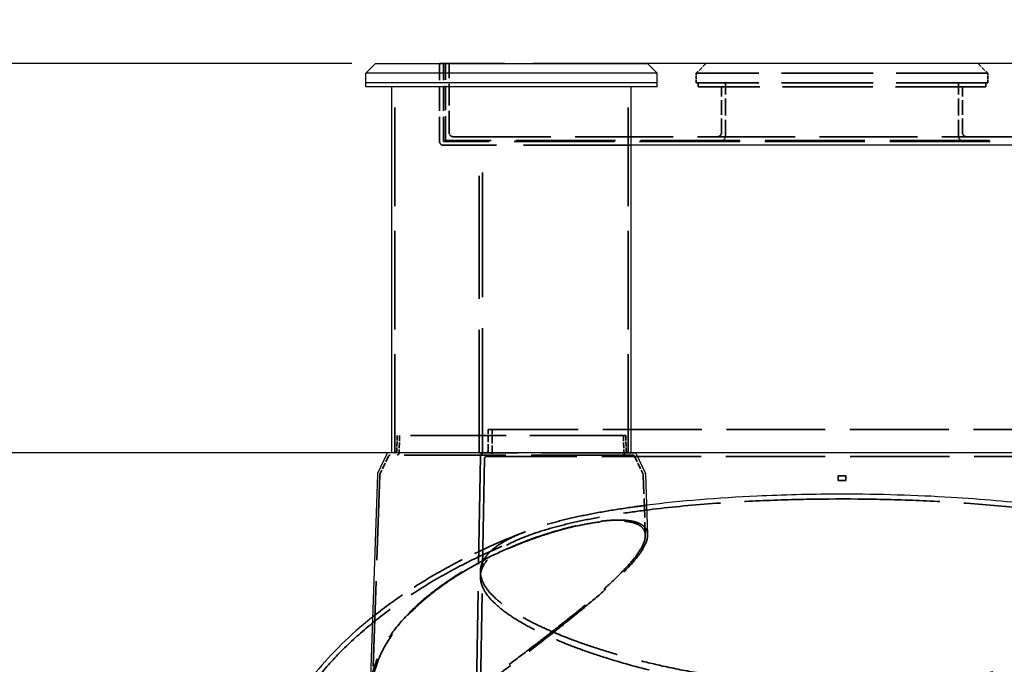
# Model space of a CAD drawing. Header units: millimetres. Extents: x -122 to 329287, y -2042 to 18239.
# Tile 18 of 39: x 10903 to 13435, y 9080 to 10736. Entities that reach past the tile are written whole.
import ezdxf

# ---------------------------------------------------------------- set-up
doc = ezdxf.new("R2010")
doc.units = ezdxf.units.MM
doc.header["$LTSCALE"] = 61
doc.linetypes.add('DASHED', pattern=[0.2068, 0.1655, -0.0413])
for name, color, linetype, lineweight in [('Dimension (Draken)', 7, 'Continuous', 25), ('Hidden (Draken)', 7, 'DASHED', 35), ('Visible (Draken)', 7, 'Continuous', 25)]:
    doc.layers.add(name, color=color, linetype=linetype, lineweight=lineweight)
doc.styles.add('Draken Note Text', font='tahoma.ttf')
doc.dimstyles.new('Draken Metric', dxfattribs={"dimscale": 61, "dimtxt": 2.5, "dimasz": 2.5, "dimexe": 3.175, "dimexo": 1, "dimgap": 0.762, "dimtad": 1, "dimtoh": 1, "dimdec": 1, "dimrnd": 1e-08, "dimzin": 0, "dimdsep": 46, "dimtxsty": 'Draken Note Text', "dimcen": 0.09, "dimdle": 10, "dimclrd": 256, "dimclre": 256, "dimclrt": 256, "dimadec": 1, "dimazin": 0, "dimtfac": 1.40208, "dimtdec": 1, "dimtmove": 0, "dimatfit": 3, "dimfxl": 1, "dimtolj": 1, "dimtzin": 0, "dimlwd": -1, "dimlwe": -1, "dimarcsym": 0})

# ---------------------------------------------------------------- blocks, each defined once
blk = doc.blocks.new('*D13')
at = {"layer": 'Defpoints', "color": 0, "transparency": 16777216}
for p in [(2423.9, 10623.5), (11817.9, 10623.5), (11859.9, 9623.5)]:
    blk.add_point(p, dxfattribs=at)
at = {"layer": 'Dimension (Draken)', "transparency": 16777216}
for p, q in [((11756.9, 10623.5), (2230.2, 10623.5)), ((2423.9, 9776), (2423.9, 10471)), ((11798.9, 9623.5), (2230.2, 9623.5))]:
    blk.add_line(p, q, dxfattribs=at)
for points in [[(2398.5, 10471), (2449.3, 10471), (2423.9, 10623.5)], [(2398.5, 9776), (2449.3, 9776), (2423.9, 9623.5)]]:
    blk.add_solid(points, dxfattribs=at)
at = {"layer": 'Dimension (Draken)', "transparency": 16777216, "insert": (1959.8, 9530.7), "char_height": 152.5, "attachment_point": 1, "rotation": 90, "style": 'Draken Note Text'}
blk.add_mtext('\\A1; \\fTahoma|b0|i0;{\\H151.8900;Riser to Suit \\P}\\fTahoma|b0|i0;{\\H151.8900;Site Levels}', dxfattribs=at)
blk = doc.blocks.new('*D14')
at = {"layer": 'Defpoints', "color": 0, "transparency": 16777216}
for p in [(8889.8, 9623.5), (12167.9, 9623.5), (11591.6, 7873.5)]:
    blk.add_point(p, dxfattribs=at)
at = {"layer": 'Dimension (Draken)', "transparency": 16777216}
for p, q in [((12106.9, 9623.5), (8696.1, 9623.5)), ((8889.8, 8026), (8889.8, 9471)), ((11530.6, 7873.5), (8696.1, 7873.5))]:
    blk.add_line(p, q, dxfattribs=at)
for points in [[(8864.4, 9471), (8915.2, 9471), (8889.8, 9623.5)], [(8864.4, 8026), (8915.2, 8026), (8889.8, 7873.5)]]:
    blk.add_solid(points, dxfattribs=at)
at = {"layer": 'Dimension (Draken)', "transparency": 16777216, "insert": (8684.6, 8535.3), "char_height": 152.5, "attachment_point": 1, "rotation": 90, "style": 'Draken Note Text'}
blk.add_mtext('\\A1;1750', dxfattribs=at)
blk = doc.blocks.new('*D15')
at = {"layer": 'Defpoints', "color": 0, "transparency": 16777216}
for p in [(13950.9, 9623.5), (16939.9, 9623.5), (12472, 7873.5)]:
    blk.add_point(p, dxfattribs=at)
at = {"layer": 'Dimension (Draken)', "transparency": 16777216}
for p, q in [((14011.9, 9623.5), (17133.6, 9623.5)), ((16939.9, 8026), (16939.9, 9471)), ((12533, 7873.5), (17133.6, 7873.5))]:
    blk.add_line(p, q, dxfattribs=at)
for points in [[(16914.5, 9471), (16965.3, 9471), (16939.9, 9623.5)], [(16914.5, 8026), (16965.3, 8026), (16939.9, 7873.5)]]:
    blk.add_solid(points, dxfattribs=at)
at = {"layer": 'Dimension (Draken)', "transparency": 16777216, "insert": (16734.7, 8535.3), "char_height": 152.5, "attachment_point": 1, "rotation": 90, "style": 'Draken Note Text'}
blk.add_mtext('\\A1;1750', dxfattribs=at)
blk = doc.blocks.new('*D16')
at = {"layer": 'Defpoints', "color": 0, "transparency": 16777216}
for p in [(14052.9, 10623.5), (17527.6, 10623.5), (12472, 7873.5)]:
    blk.add_point(p, dxfattribs=at)
at = {"layer": 'Dimension (Draken)', "transparency": 16777216}
for p, q in [((14113.9, 10623.5), (17721.2, 10623.5)), ((17527.6, 8026), (17527.6, 10471)), ((12533, 7873.5), (17721.2, 7873.5))]:
    blk.add_line(p, q, dxfattribs=at)
for points in [[(17502.1, 10471), (17553, 10471), (17527.6, 10623.5)], [(17502.1, 8026), (17553, 8026), (17527.6, 7873.5)]]:
    blk.add_solid(points, dxfattribs=at)
at = {"layer": 'Dimension (Draken)', "transparency": 16777216, "insert": (17319.2, 8370.4), "char_height": 152.5, "attachment_point": 1, "rotation": 90, "style": 'Draken Note Text'}
blk.add_mtext('\\A1; \\fTahoma|b0|i0;{\\H151.8900;To Suit Site Levels}', dxfattribs=at)

msp = doc.modelspace()

# ---------------------------------------------------------------- linework, layer by layer
at = {"layer": 'Hidden (Draken)', "ltscale": 29.170639}
msp.add_line((12517.88, 10623.47), (11982.88, 10623.47), dxfattribs=at)
at = {"layer": 'Hidden (Draken)', "ltscale": 6.241787}
for p, q in [((11982.88, 10423.47), (11982.88, 10623.47)), ((11992.88, 10423.47), (11992.88, 10623.47))]:
    msp.add_line(p, q, dxfattribs=at)
at = {"layer": 'Hidden (Draken)', "ltscale": 6.179368}
msp.add_line((11997.88, 10425.47), (11997.88, 10623.47), dxfattribs=at)
at = {"layer": 'Hidden (Draken)', "ltscale": 5.55518}
msp.add_line((12007.88, 10445.47), (12007.88, 10623.47), dxfattribs=at)
at = {"layer": 'Hidden (Draken)', "ltscale": 1.10332}
for p, q in [((12667.88, 10623.47), (12642.88, 10598.47)), ((13367.88, 10623.47), (13392.88, 10598.47))]:
    msp.add_line(p, q, dxfattribs=at)
at = {"layer": 'Hidden (Draken)', "ltscale": 23.347521}
for p, q in [((13392.88, 10598.47), (12642.88, 10598.47)), ((13392.88, 10573.47), (12642.88, 10573.47))]:
    msp.add_line(p, q, dxfattribs=at)
at = {"layer": 'Hidden (Draken)', "ltscale": 0.780136}
for p, q in [((12642.88, 10573.47), (12642.88, 10598.47)), ((13392.88, 10573.47), (13392.88, 10598.47))]:
    msp.add_line(p, q, dxfattribs=at)
at = {"layer": 'Hidden (Draken)', "ltscale": 25.102789}
for p, q in [((11867.88, 9623.47), (11867.88, 10573.47)), ((12467.88, 9623.47), (12467.88, 10573.47))]:
    msp.add_line(p, q, dxfattribs=at)
at = {"layer": 'Hidden (Draken)', "ltscale": 0.311994}
for p, q in [((12647.88, 10563.47), (12647.88, 10573.47)), ((13387.88, 10563.47), (13387.88, 10573.47))]:
    msp.add_line(p, q, dxfattribs=at)
at = {"layer": 'Hidden (Draken)', "ltscale": 23.036221}
msp.add_line((13387.88, 10563.47), (12647.88, 10563.47), dxfattribs=at)
at = {"layer": 'Hidden (Draken)', "ltscale": 3.682613}
for p, q in [((12707.88, 10445.47), (12707.88, 10563.47)), ((13327.88, 10445.47), (13327.88, 10563.47))]:
    msp.add_line(p, q, dxfattribs=at)
at = {"layer": 'Hidden (Draken)', "ltscale": 4.306802}
for p, q in [((12717.88, 10435.47), (12717.88, 10573.47)), ((13317.88, 10435.47), (13317.88, 10573.47))]:
    msp.add_line(p, q, dxfattribs=at)
at = {"layer": 'Hidden (Draken)', "ltscale": 24.904022}
msp.add_line((12017.88, 10435.47), (14017.88, 10435.47), dxfattribs=at)
at = {"layer": 'Hidden (Draken)', "ltscale": 25.526623}
msp.add_line((14042.88, 10423.47), (11992.88, 10423.47), dxfattribs=at)
at = {"layer": 'Hidden (Draken)', "ltscale": 27.453838}
msp.add_line((12475.88, 10413.47), (11992.88, 10413.47), dxfattribs=at)
at = {"layer": 'Hidden (Draken)', "ltscale": 25.402103}
msp.add_line((14037.88, 10425.47), (11997.88, 10425.47), dxfattribs=at)
at = {"layer": 'Hidden (Draken)', "ltscale": 31.312428}
msp.add_line((12084.88, 9623.47), (12084.88, 10413.47), dxfattribs=at)
at = {"layer": 'Hidden (Draken)', "ltscale": 31.708786}
msp.add_line((12092.88, 9623.47), (12092.88, 10423.47), dxfattribs=at)
at = {"layer": 'Hidden (Draken)', "ltscale": 25.180735}
msp.add_line((13927.88, 9683.47), (12107.88, 9683.47), dxfattribs=at)
at = {"layer": 'Hidden (Draken)', "ltscale": 1.716419}
msp.add_line((12107.88, 9628.47), (12107.88, 9683.47), dxfattribs=at)
at = {"layer": 'Hidden (Draken)', "ltscale": 1.872466}
msp.add_line((12117.88, 9623.47), (12117.88, 9683.47), dxfattribs=at)
at = {"layer": 'Hidden (Draken)', "ltscale": 1.223259}
for p, q in [((11874.25, 9667.47), (11872.88, 9628.3)), ((12461.51, 9667.47), (12462.88, 9628.3))]:
    msp.add_line(p, q, dxfattribs=at)
at = {"layer": 'Hidden (Draken)', "ltscale": 24.375393}
msp.add_line((12461.51, 9667.47), (11874.25, 9667.47), dxfattribs=at)
at = {"layer": 'Hidden (Draken)', "ltscale": 1.41063}
for p, q in [((11880.25, 9667.47), (11878.67, 9622.3)), ((12455.51, 9667.47), (12457.09, 9622.3))]:
    msp.add_line(p, q, dxfattribs=at)
at = {"layer": 'Hidden (Draken)', "ltscale": 23.704298}
msp.add_line((12483.93, 9623.47), (12084.88, 9623.47), dxfattribs=at)
at = {"layer": 'Hidden (Draken)', "ltscale": 1.590529}
for p, q in [((11851.12, 9614.58), (11829.58, 9568.39)), ((12484.64, 9614.58), (12506.18, 9568.39))]:
    msp.add_line(p, q, dxfattribs=at)
at = {"layer": 'Hidden (Draken)', "ltscale": 25.919006}
msp.add_line((12480.11, 9617.47), (11855.65, 9617.47), dxfattribs=at)
at = {"layer": 'Hidden (Draken)', "ltscale": 27.435045}
msp.add_line((12088.25, 9613.65), (12058.05, 7883.47), dxfattribs=at)
at = {"layer": 'Hidden (Draken)', "ltscale": 27.512947}
msp.add_line((12098.17, 9608.56), (12067.88, 7873.47), dxfattribs=at)
at = {"layer": 'Hidden (Draken)', "ltscale": 25.311195}
msp.add_line((13932.6, 9613.47), (12103.17, 9613.47), dxfattribs=at)
at = {"layer": 'Hidden (Draken)', "ltscale": 21.68861}
msp.add_line((11829.12, 9566.45), (11810.02, 9019.59), dxfattribs=at)
at = {"layer": 'Hidden (Draken)', "ltscale": 4.824364}
msp.add_line((12506.64, 9566.45), (12512.04, 9411.97), dxfattribs=at)
at = {"layer": 'Hidden (Draken)', "ltscale": 0.490137}
for p, q in [((13007.88, 9563.86), (13017.88, 9563.86)), ((13017.88, 9551.86), (13007.88, 9551.86)), ((13017.88, 9563.86), (13027.88, 9563.86)), ((13027.88, 9551.86), (13017.88, 9551.86))]:
    msp.add_line(p, q, dxfattribs=at)
at = {"layer": 'Hidden (Draken)', "ltscale": 0.374417}
for p, q in [((13007.88, 9551.86), (13007.88, 9563.86)), ((13027.88, 9551.86), (13027.88, 9563.86))]:
    msp.add_line(p, q, dxfattribs=at)
at = {"layer": 'Hidden (Draken)', "ltscale": 0.028158}
msp.add_line((12517.96, 9414.31), (12517.99, 9413.4), dxfattribs=at)
at = {"layer": 'Hidden (Draken)', "ltscale": 0.430417}
msp.add_line((12087.88, 9304.37), (12087.88, 9318.16), dxfattribs=at)
at = {"layer": 'Hidden (Draken)', "ltscale": 0.490137}
for centre, start, end in [((12017.88, 10445.47), 180, 270), ((12697.88, 10445.47), 270, 0), ((12707.88, 10435.47), 270, 0), ((13327.88, 10435.47), 180, 270), ((13337.88, 10445.47), 180, 270), ((11992.88, 10423.47), 180, 270), ((12107.88, 9623.47), 270, 0)]:
    msp.add_arc(centre, 10, start, end, dxfattribs=at)
at = {"layer": 'Hidden (Draken)', "ltscale": 0.239571}
for centre, start, end in [((11867.88, 9628.47), 270, 358), ((12467.88, 9628.47), 182, 270), ((11873.67, 9622.47), 270, 358), ((12462.09, 9622.47), 182, 270)]:
    msp.add_arc(centre, 5, start, end, dxfattribs=at)
at = {"layer": 'Hidden (Draken)', "ltscale": 0.48469}
msp.add_arc((12098.25, 9613.47), 10, 90, 179, dxfattribs=at)
at = {"layer": 'Hidden (Draken)', "ltscale": 0.245018}
msp.add_arc((12102.88, 9628.47), 5, 270, 0, dxfattribs=at)
at = {"layer": 'Hidden (Draken)', "ltscale": 0.17693}
for centre, start, end in [((11855.65, 9612.47), 90, 155), ((12480.11, 9612.47), 25, 90)]:
    msp.add_arc(centre, 5, start, end, dxfattribs=at)
at = {"layer": 'Hidden (Draken)', "ltscale": 0.242295}
msp.add_arc((12103.17, 9608.47), 5, 90, 179, dxfattribs=at)
at = {"layer": 'Hidden (Draken)', "ltscale": 0.062541}
for centre, start, end in [((11834.12, 9566.28), 155, 178), ((12501.65, 9566.28), 2, 25)]:
    msp.add_arc(centre, 5, start, end, dxfattribs=at)
at = {"layer": 'Hidden (Draken)', "ltscale": 0.311995}
for centre, radius, start, end in [((13017.88, 7052.05), 2511.83, 90.00003, 90.22814), ((13017.88, 7051.91), 2499.97, 90, 90.22919), ((13017.88, 7052.05), 2511.83, 89.77186, 89.99997), ((13017.88, 7051.91), 2499.97, 89.77081, 90)]:
    msp.add_arc(centre, radius, start, end, dxfattribs=at)
at = {"layer": 'Hidden (Draken)', "ltscale": 24.814287}
msp.add_open_spline([(13017.88, 9504.56), (13019.03, 9504.56), (13020.18, 9504.56), (13121.94, 9504.49), (13221.74, 9501.33), (13428.81, 9487.83), (13532.15, 9476.44), (13714.25, 9445.34), (13790.06, 9425.64), (13901.44, 9378.82), (13935.09, 9352), (13954.68, 9293.27), (13940.41, 9261.84), (13880.54, 9209.55), (13849.31, 9189.46), (13779.23, 9153.75), (13743.3, 9138.12), (13664.32, 9108.54), (13621.72, 9094.58), (13530.32, 9068.75), (13481.74, 9056.88), (13374.55, 9035.09), (13315.64, 9025.51), (13202.48, 9012.34), (13149.11, 9008.14), (13053.88, 9004.51), (13012.54, 9004.2), (12922.45, 9006.27), (12874.05, 9009.16), (12723.89, 9023.3), (12626.59, 9040.21), (12492.23, 9072.21), (12448.84, 9084.25), (12365.62, 9110.52), (12326.31, 9124.81), (12253.69, 9155.04), (12220.97, 9170.98), (12164.89, 9203.52), (12141.92, 9220.07), (12096.16, 9263.75), (12083.98, 9290.31), (12094.93, 9345.42), (12125.16, 9372.89), (12230.78, 9420.99), (12304.1, 9441.3), (12485.16, 9474.14), (12590.81, 9486.38), (12801.05, 9500.77), (12901, 9504.2), (13001.99, 9504.53), (13007.29, 9504.55), (13012.58, 9504.56), (13017.88, 9504.56)], degree=3, knots=[-593.9521344, -593.9521344, -593.9521344, -593.9521344, -593.6070556, -593.6070556, -563.4238685, -563.4238685, -527.8847268, -527.8847268, -491.028071, -491.028071, -453.4464069, -453.4464069, -415.8352396, -415.8352396, -392.734732, -392.734732, -374.313847, -374.313847, -356.6322323, -356.6322323, -339.2156629, -339.2156629, -320.1872975, -320.1872975, -303.9182854, -303.9182854, -291.5273811, -291.5273811, -276.8784841, -276.8784841, -245.3414111, -245.3414111, -228.9036272, -228.9036272, -211.4033433, -211.4033433, -192.8645323, -192.8645323, -173.7890377, -173.7890377, -141.9820819, -141.9820819, -104.0941265, -104.0941265, -67.0809349, -67.0809349, -30.3029722, -30.3029722, 0, 0, 0, 1.5892734, 1.5892734, 1.5892734, 1.5892734], dxfattribs=at)
at = {"layer": 'Hidden (Draken)', "ltscale": 25.79211}
msp.add_open_spline([(12515.37, 9488.48), (12504.59, 9487.12), (12493.96, 9485.72), (12384.4, 9470.62), (12300.31, 9453.04), (12169.09, 9410.22), (12124.17, 9385.23), (12080.95, 9329.61), (12083.27, 9299.42), (12127.17, 9245.56), (12156.96, 9222.76), (12226.28, 9183.95), (12260.46, 9167.94), (12336.15, 9137.8), (12377, 9123.65), (12466.82, 9096.82), (12515.78, 9084.2), (12627.74, 9060.1), (12691.46, 9049.14), (12814.26, 9034.08), (12872.18, 9029.23), (12974.4, 9025.04), (13018.05, 9024.59), (13112.29, 9026.54), (13162.51, 9029.4), (13314.5, 9043.32), (13411.86, 9059.7), (13546.28, 9090.91), (13589.7, 9102.68), (13672.67, 9128.34), (13711.73, 9142.29), (13783.82, 9171.82), (13816.26, 9187.41), (13871.84, 9219.28), (13894.59, 9235.53), (13942.79, 9281.22), (13954.11, 9309.97), (13934.37, 9366.2), (13899.93, 9392.91), (13786.57, 9439.44), (13709.68, 9458.98), (13585.53, 9479.69), (13553.64, 9484.31), (13520.39, 9488.48)], degree=3, knots=[51.7294151, 51.7294151, 51.7294151, 51.7294151, 55.5993414, 55.5993414, 92.1335477, 92.1335477, 129.5081105, 129.5081105, 167.0707217, 167.0707217, 193.6999904, 193.6999904, 212.6932987, 212.6932987, 230.5424528, 230.5424528, 248.6810654, 248.6810654, 269.5678082, 269.5678082, 287.2826175, 287.2826175, 300.367322, 300.367322, 315.5621039, 315.5621039, 347.1349524, 347.1349524, 363.6072357, 363.6072357, 381.0467795, 381.0467795, 399.4960237, 399.4960237, 418.4909375, 418.4909375, 453.4468898, 453.4468898, 491.2694927, 491.2694927, 528.3065485, 528.3065485, 540.2782233, 540.2782233, 540.2782233, 540.2782233], dxfattribs=at)
at = {"layer": 'Hidden (Draken)', "ltscale": 25.192032}
msp.add_open_spline([(12165.72, 9076.72), (12194.54, 9098.66), (12223.25, 9120.75), (12278.48, 9163.8), (12305.04, 9184.78), (12369.58, 9237.12), (12405.53, 9267.6), (12466.3, 9325.04), (12490.33, 9351.5), (12516.19, 9393.4), (12520.69, 9409.57), (12513.49, 9430.91), (12506.29, 9437.78), (12487.86, 9445.41), (12479.49, 9447.49), (12462.13, 9449.79), (12453.77, 9450.32), (12435.63, 9450.43), (12425.91, 9450.03), (12402.5, 9448.1), (12388.49, 9446.31), (12348.7, 9439.64), (12321.73, 9433.54), (12258.69, 9415.93), (12222.58, 9403.65), (12143.42, 9371.82), (12101.2, 9351.59), (12014.52, 9302.25), (11972.02, 9272.57), (11914.44, 9222.16), (11895.3, 9202.74), (11861.03, 9161.74), (11846.29, 9140.13), (11823.57, 9097.53), (11815.32, 9076.5), (11806.36, 9040.71), (11804.19, 9025.74), (11803.36, 8999.47), (11804.1, 8987.94), (11807.6, 8968.13), (11809.95, 8959.59), (11816.9, 8942.22), (11821.89, 8933.46), (11835.7, 8917.3), (11845.1, 8910.36), (11860.4, 8905.34), (11864.34, 8904.45), (11871.13, 8903.58), (11873.85, 8903.39), (11879.31, 8903.31), (11882.03, 8903.41), (11888.64, 8903.96), (11892.57, 8904.53), (11906.55, 8907.36), (11916.96, 8910.82), (11944.31, 8922.4), (11961.67, 8932), (11993.83, 8951.78), (12008.86, 8961.78), (12047.94, 8988.8), (12072.56, 9006.79), (12119.92, 9041.98), (12142.9, 9059.34), (12165.72, 9076.72)], degree=3, knots=[0, 0, 0, 0, 10.8672472, 10.8672472, 21.4544958, 21.4544958, 37.909098, 37.909098, 54.8388569, 54.8388569, 69.0435705, 69.0435705, 78.9625677, 78.9625677, 84.8640269, 84.8640269, 89.4027215, 89.4027215, 93.871838, 93.871838, 99.4911913, 99.4911913, 108.9523789, 108.9523789, 120.6604012, 120.6604012, 134.7635397, 134.7635397, 151.682437, 151.682437, 161.7793246, 161.7793246, 172.5724159, 172.5724159, 182.9305725, 182.9305725, 190.4513978, 190.4513978, 196.5143495, 196.5143495, 201.3645631, 201.3645631, 207.0611284, 207.0611284, 213.7664855, 213.7664855, 215.9310378, 215.9310378, 217.3123058, 217.3123058, 218.6241084, 218.6241084, 220.4294515, 220.4294515, 224.8921848, 224.8921848, 231.7772839, 231.7772839, 237.5836176, 237.5836176, 246.8607134, 246.8607134, 255.4697974, 255.4697974, 255.4697974, 255.4697974], dxfattribs=at)
at = {"layer": 'Hidden (Draken)', "ltscale": 24.698357}
msp.add_open_spline([(12161.57, 9079.09), (12139.65, 9062.65), (12117.57, 9046.27), (12080.32, 9019.21), (12064.97, 9008.23), (12018.2, 8975.72), (11988.8, 8956.59), (11943.77, 8932.65), (11925.72, 8924.78), (11903.56, 8919.19), (11898.44, 8918.22), (11890.34, 8917.28), (11887.28, 8917.07), (11881.49, 8916.97), (11878.75, 8917.07), (11872.48, 8917.62), (11869.01, 8918.19), (11857.69, 8920.98), (11850.66, 8924.34), (11835.22, 8935.5), (11828.03, 8944.64), (11814.2, 8971.35), (11809.61, 8992.25), (11810.17, 9033.6), (11813.17, 9052.12), (11824.85, 9091.57), (11834.2, 9112.67), (11859.07, 9154.89), (11874.72, 9176.05), (11919.19, 9225.65), (11950.68, 9253.57), (12028.88, 9310.31), (12076.71, 9338.23), (12170.87, 9382.94), (12215.4, 9400.45), (12292.39, 9424.97), (12324.6, 9433.29), (12371.28, 9442.35), (12387.21, 9444.77), (12412.96, 9447.48), (12423.25, 9448.15), (12441.88, 9448.52), (12450.28, 9448.25), (12467.22, 9446.71), (12475.38, 9445.22), (12493.59, 9439.7), (12501.62, 9434.7), (12512.33, 9420.43), (12513.49, 9410.59), (12506.36, 9383.87), (12495.21, 9366), (12458.41, 9321.93), (12430.66, 9295.16), (12365.42, 9237.93), (12328.29, 9207.75), (12268.74, 9160.87), (12248.06, 9144.85), (12205.51, 9112.22), (12183.57, 9095.59), (12161.57, 9079.09)], degree=3, knots=[0, 0, 0, 0, 8.2217388, 8.2217388, 13.9818979, 13.9818979, 25.9527575, 25.9527575, 34.3226353, 34.3226353, 36.9397232, 36.9397232, 38.5897149, 38.5897149, 40.1424138, 40.1424138, 42.2554136, 42.2554136, 47.3430407, 47.3430407, 55.0501943, 55.0501943, 67.3521857, 67.3521857, 76.5971241, 76.5971241, 86.9366602, 86.9366602, 97.4768675, 97.4768675, 112.1981867, 112.1981867, 129.2219384, 129.2219384, 143.4712652, 143.4712652, 154.3191738, 154.3191738, 160.4395045, 160.4395045, 164.961182, 164.961182, 169.2647725, 169.2647725, 174.4965383, 174.4965383, 182.932939, 182.932939, 193.0947281, 193.0947281, 206.3265974, 206.3265974, 222.1751655, 222.1751655, 237.931197, 237.931197, 245.9574785, 245.9574785, 254.2087949, 254.2087949, 254.2087949, 254.2087949], dxfattribs=at)
at = {"layer": 'Hidden (Draken)', "ltscale": 14.121179}
msp.add_open_spline([(12204, 9420.75), (12127.66, 9391.38), (12055.7, 9357.86), (11923.98, 9284.19), (11864.03, 9244.17), (11810.36, 9201.23)], degree=3, knots=[5.28248662, 5.28248662, 5.28248662, 5.28248662, 5.46267097, 5.46267097, 5.63971067, 5.63971067, 5.63971067, 5.63971067], dxfattribs=at)
at = {"layer": 'Hidden (Draken)', "ltscale": 26.194662}
msp.add_open_spline([(11525.67, 8743.51), (11534.79, 8796.95), (11551.9, 8849.89), (11601.56, 8953.12), (11634.12, 9003.39), (11713.63, 9099.65), (11760.58, 9145.64), (11867.4, 9231.87), (11927.25, 9272.1), (12057.95, 9345.54), (12128.8, 9378.74), (12204, 9407.88)], degree=3, knots=[-3.03961017, -3.03961017, -3.03961017, -3.03961017, -2.86055002, -2.86055002, -2.68148987, -2.68148987, -2.50242973, -2.50242973, -2.32336958, -2.32336958, -2.14430943, -2.14430943, -2.14430943, -2.14430943], dxfattribs=at)
at = {"layer": 'Visible (Draken)'}
for p, q in [((11817.88, 10623.47), (11792.88, 10598.47)), ((11817.88, 10623.47), (12517.88, 10623.47)), ((13517.88, 10623.47), (12517.88, 10623.47)), ((12517.88, 10623.47), (12542.88, 10598.47)), ((12542.88, 10598.47), (11792.88, 10598.47)), ((11792.88, 10573.47), (11792.88, 10598.47)), ((12542.88, 10573.47), (12542.88, 10598.47)), ((12542.88, 10573.47), (11792.88, 10573.47)), ((12542.88, 10573.47), (11792.88, 10573.47)), ((11792.88, 10563.47), (11792.88, 10573.47)), ((12542.88, 10563.47), (11792.88, 10563.47)), ((11859.88, 9623.47), (11859.88, 10563.47)), ((12475.88, 9623.47), (12475.88, 10563.47)), ((12542.88, 10563.47), (12542.88, 10573.47)), ((13559.88, 10413.47), (12475.88, 10413.47)), ((12483.93, 9623.47), (11851.83, 9623.47)), ((13551.83, 9623.47), (12483.93, 9623.47)), ((11847.3, 9620.58), (11823.63, 9569.82)), ((12488.46, 9620.58), (12512.13, 9569.82)), ((11823.16, 9567.88), (11804.06, 9020.83)), ((12512.6, 9567.88), (12517.96, 9414.31))]:
    msp.add_line(p, q, dxfattribs=at)
for centre, start, end in [((11851.83, 9618.47), 90, 155), ((12483.93, 9618.47), 25, 90), ((11828.16, 9567.71), 155, 178), ((12507.6, 9567.71), 2, 25)]:
    msp.add_arc(centre, 5, start, end, dxfattribs=at)
for points, knots in [([(13017.88, 9516.8), (13012.59, 9516.8), (13007.3, 9516.79), (13002, 9516.78), (12933.91, 9516.56), (12866.18, 9514.93), (12698.71, 9507.26), (12602.53, 9499.41), (12515.37, 9488.48)], [-1.5886647, -1.5886647, -1.5886647, -1.5886647, 0, 0, 0, 20.4307302, 20.4307302, 51.7294151, 51.7294151, 51.7294151, 51.7294151]), ([(13520.39, 9488.48), (13451.67, 9497.1), (13377.16, 9503.82), (13207.88, 9514.05), (13113.18, 9516.8), (13017.88, 9516.8)], [540.2782233, 540.2782233, 540.2782233, 540.2782233, 565.0216426, 565.0216426, 593.6321123, 593.6321123, 593.6321123, 593.6321123]), ([(11810.36, 9201.23), (11809.41, 9200.47), (11808.46, 9199.71), (11753.11, 9155.14), (11705.22, 9108.31), (11631.2, 9018.7), (11602.71, 8976.64), (11579.54, 8933.47)], [5.63971067, 5.63971067, 5.63971067, 5.63971067, 5.64285532, 5.64285532, 5.82303967, 5.82303967, 5.97159801, 5.97159801, 5.97159801, 5.97159801])]:
    msp.add_open_spline(points, degree=3, knots=knots, dxfattribs=at)

# ---------------------------------------------------------------- dimensions: what is measured, and where the dimension line sits
at = {"layer": 'Dimension (Draken)'}
for base, p1, p2, text, override, picture, middle in [((2423.88, 10623.47), (11859.88, 9623.47), (11817.88, 10623.47), ' \\fTahoma|b0|i0;{\\H151.8900;Riser to Suit \\P}\\fTahoma|b0|i0;{\\H151.8900;Site Levels}', {"dimgap": 0.762, "dimtoh": 0, "dimdec": 0, "dimtol": 0, "dimlim": 0, "dimtp": 0, "dimtm": 0, "dimtdec": 1, "dimtofl": 0, "dimatfit": 1, "dimtvp": -0.25}, '*D13', (2423.88, 10123.47)), ((17527.55, 10623.47), (12471.96, 7873.47), (14052.88, 10623.47), ' \\fTahoma|b0|i0;{\\H151.8900;To Suit Site Levels}', {"dimgap": 0.762, "dimtoh": 0, "dimdec": 1, "dimtol": 0, "dimlim": 0, "dimtp": 0, "dimtm": 0, "dimtdec": 1, "dimtofl": 0, "dimatfit": 1}, '*D16', (17527.55, 9248.47))]:
    dim = msp.add_linear_dim(base=base, p1=p1, p2=p2, angle=90, text=text, dimstyle='Draken Metric', override=override, dxfattribs=at)
    dim.commit()
    dim.dimension.update_dxf_attribs({"geometry": picture, "text_midpoint": middle, "dimtype": 160})
for base, p1, p2, picture, middle in [((8889.81, 9623.47), (11591.6, 7873.47), (12167.88, 9623.47), '*D14', (8889.81, 8748.47)), ((16939.92, 9623.47), (12471.96, 7873.47), (13950.88, 9623.47), '*D15', (16939.92, 8748.47))]:
    dim = msp.add_linear_dim(base=base, p1=p1, p2=p2, angle=90, dimstyle='Draken Metric', override={"dimgap": 0.762, "dimtoh": 0, "dimdec": 0, "dimtol": 0, "dimlim": 0, "dimtp": 0, "dimtm": 0, "dimtdec": 1, "dimtofl": 0, "dimatfit": 1}, dxfattribs=at)
    dim.commit()
    dim.dimension.update_dxf_attribs({"geometry": picture, "text_midpoint": middle, "dimtype": 160})

doc.saveas('drawing.dxf')
